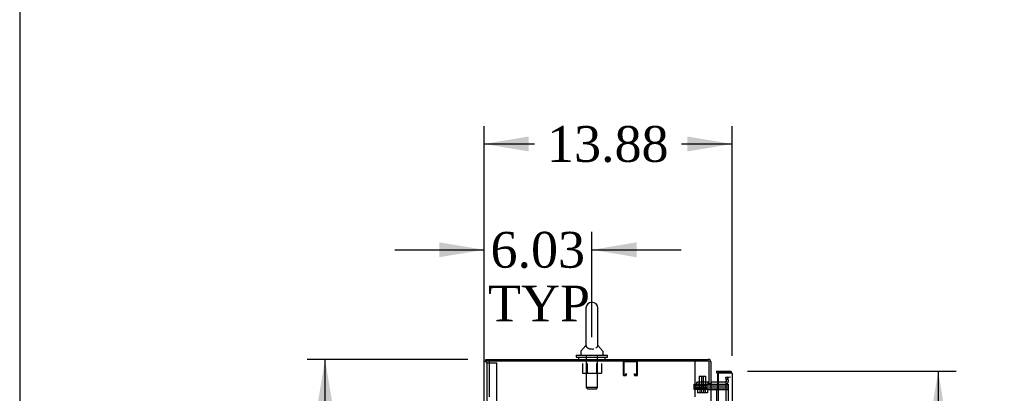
# Model space of a CAD drawing. Header units: inches. Extents: x 2 to 538, y -2 to 358.
# Tile 12 of 38: x 2 to 57, y 221 to 242. Entities that reach past the tile are written whole.
import ezdxf
from ezdxf.enums import TextEntityAlignment as Align
from ezdxf.lldxf.tags import DXFTag

# ---------------------------------------------------------------- set-up
doc = ezdxf.new("R2010")
doc.units = ezdxf.units.IN
doc.header["$MEASUREMENT"] = 0
for name, color, linetype in [('COM50677', 7, 'Continuous'), ('COM52167-15', 7, 'Continuous'), ('COM52168-15', 7, 'Continuous'), ('COM55738-23', 7, 'Continuous'), ('COM70098', 7, 'Continuous'), ('COM70110-2', 7, 'Continuous'), ('COM70218', 7, 'Continuous'), ('COM70220', 7, 'Continuous'), ('COM71188-5', 7, 'Continuous'), ('Default', 7, 'Continuous'), ('GSK86006', 7, 'Continuous'), ('NTS18024', 7, 'Continuous'), ('NTS86070', 7, 'Continuous'), ('SCC180005', 7, 'Continuous'), ('SCS86414', 7, 'Continuous'), ('WAF25377', 7, 'Continuous'), ('WAM254785', 7, 'Continuous')]:
    doc.layers.add(name, color=color, linetype=linetype)
doc.styles.add('SEACAD_Times_New_Roman', font='times.ttf')
tags = doc.linetypes.add('HIDDEN2', pattern=[0.1875, 0.125, -0.0625]).pattern_tags.tags
tags[6:7] = [DXFTag(74, 4), DXFTag(75, 0), DXFTag(340, '0'), DXFTag(46, 0.0), DXFTag(50, 0.0), DXFTag(44, 0.0), DXFTag(45, 0.0)]
tags[4:5] = [DXFTag(74, 4), DXFTag(75, 0), DXFTag(340, '0'), DXFTag(46, 0.0), DXFTag(50, 0.0), DXFTag(44, 0.0), DXFTag(45, 0.0)]
doc.dimstyles.new('HAMMOND_(STH_-_540x360)', dxfattribs={"dimtxt": 2, "dimasz": 2.5, "dimexe": 1, "dimexo": 1, "dimgap": 0.5, "dimtad": 0, "dimtih": 1, "dimtoh": 1, "dimzin": 0, "dimdsep": 46, "dimtxsty": 'SEACAD_Times_New_Roman', "dimblk1": '_SE_FILLED', "dimblk2": '_SE_FILLED', "dimsah": 1, "dimcen": 1, "dimadec": 0, "dimazin": 0, "dimtfac": 0.8, "dimtofl": 0, "dimtmove": 0, "dimatfit": 3, "dimfxl": 0, "dimtolj": 1, "dimtzin": 0, "dimarcsym": 0})

# ---------------------------------------------------------------- blocks, each defined once
blk = doc.blocks.new('SE3')
at = {"layer": 'COM50677', "color": 7, "linetype": 'HIDDEN2'}
for p, q in [((28.286, 222.447), (28.286, 222.262)), ((28.286, 222.262), (28.286, 220.447)), ((39.786, 222.447), (39.786, 222.262)), ((39.786, 222.262), (39.786, 220.447))]:
    blk.add_line(p, q, dxfattribs=at)
at = {"layer": 'COM52167-15', "color": 7, "linetype": 'HIDDEN2'}
blk.add_arc((41.323, 220.81), 0.224, 179.797, 186.1302, dxfattribs=at)
at = {"layer": 'COM52168-15', "color": 7, "linetype": 'Continuous'}
for p, q in [((41.003, 221.879), (41.003, 221.784)), ((41.003, 221.879), (41.735, 221.879)), ((41.003, 221.784), (41.735, 221.784)), ((41.073, 221.784), (41.108, 221.784)), ((41.073, 221.262), (41.073, 221.784)), ((41.108, 221.784), (41.108, 151.387)), ((41.735, 221.784), (41.108, 221.784)), ((41.735, 221.784), (41.735, 221.784)), ((41.798, 221.784), (41.735, 221.784)), ((41.735, 221.784), (41.849, 221.784)), ((41.798, 221.784), (41.849, 221.823)), ((41.878, 221.736), (41.878, 151.435)), ((41.878, 221.736), (41.878, 221.736)), ((41.878, 221.736), (41.878, 221.736))]:
    blk.add_line(p, q, dxfattribs=at)
at = {"layer": 'COM52168-15', "color": 7, "linetype": 'HIDDEN2'}
for p, q in [((41.073, 220.909), (41.073, 221.262)), ((41.003, 220.811), (41.003, 191.149))]:
    blk.add_line(p, q, dxfattribs=at)
at = {"layer": 'COM52168-15', "color": 7, "linetype": 'Continuous'}
for start, end in [(37.5036, 90), (0.1561, 37.5036), (0, 0.0762)]:
    blk.add_arc((41.735, 221.736), 0.143, start, end, dxfattribs=at)
blk.add_open_spline([(41.849, 221.784), (41.858, 221.776), (41.866, 221.768), (41.873, 221.756), (41.875, 221.752), (41.878, 221.744), (41.878, 221.74), (41.878, 221.736)], degree=3, knots=[0, 0, 0, 0, 0.5, 0.5, 0.75, 0.75, 1, 1, 1, 1], dxfattribs=at)
at = {"layer": 'COM52168-15', "color": 7, "linetype": 'HIDDEN2'}
blk.add_open_spline([(41.003, 220.811), (41.003, 220.813), (41.003, 220.815), (41.004, 220.827), (41.008, 220.837), (41.019, 220.858), (41.028, 220.868), (41.048, 220.888), (41.06, 220.899), (41.073, 220.909)], degree=3, knots=[0.2029594, 0.2029594, 0.2029594, 0.2029594, 0.25, 0.25, 0.5, 0.5, 0.75, 0.75, 1, 1, 1, 1], dxfattribs=at)
at = {"layer": 'COM55738-23', "color": 7, "linetype": 'HIDDEN2'}
for p, q in [((28.17, 222.344), (28.098, 222.344)), ((28.17, 150.594), (28.17, 222.344)), ((28.17, 222.344), (28.286, 222.344)), ((28.286, 222.344), (28.536, 222.344)), ((28.536, 222.344), (28.723, 222.344)), ((28.723, 150.594), (28.723, 222.344))]:
    blk.add_line(p, q, dxfattribs=at)
at = {"layer": 'COM70098', "color": 7, "linetype": 'HIDDEN2'}
for p, q in [((39.759, 221.072), (39.759, 221.167)), ((39.759, 221.167), (40.509, 221.167)), ((40.509, 221.072), (39.759, 221.072)), ((39.759, 220.852), (39.759, 220.947)), ((39.759, 220.947), (40.509, 220.947)), ((40.509, 221.167), (40.548, 221.167)), ((40.509, 221.072), (41.658, 221.072)), ((40.509, 220.947), (41.658, 220.947)), ((40.509, 220.852), (39.759, 220.852)), ((40.509, 220.852), (41.658, 220.852))]:
    blk.add_line(p, q, dxfattribs=at)
at = {"layer": 'COM70110-2', "color": 7, "linetype": 'Continuous'}
for p, q in [((28.098, 222.542), (40.548, 222.542)), ((28.098, 222.447), (28.098, 222.542)), ((40.691, 222.399), (40.691, 221.197)), ((40.596, 221.197), (40.691, 221.197)), ((41.108, 221.262), (40.739, 221.262))]:
    blk.add_line(p, q, dxfattribs=at)
at = {"layer": 'COM70110-2', "color": 7, "linetype": 'HIDDEN2'}
for p, q in [((41.524, 221.547), (41.618, 221.564)), ((41.564, 221.318), (41.524, 221.547)), ((41.618, 221.564), (41.658, 221.335)), ((41.517, 221.262), (41.108, 221.262)), ((41.564, 221.3), (41.564, 221.318)), ((41.658, 221.335), (41.66, 221.317))]:
    blk.add_line(p, q, dxfattribs=at)
at = {"layer": 'COM70110-2', "color": 7, "linetype": 'Continuous'}
for centre, radius, start, end in [((40.548, 222.399), 0.143, 0, 90), ((40.739, 221.31), 0.143, 232.2051, 270), ((40.739, 221.31), 0.048, 180, 270)]:
    blk.add_arc(centre, radius, start, end, dxfattribs=at)
at = {"layer": 'COM70110-2', "color": 7, "linetype": 'HIDDEN2'}
for centre, radius, start, end in [((40.548, 222.399), 0.048, 0, 90), ((41.517, 221.31), 0.143, 270, 2.8653), ((41.517, 221.31), 0.048, 270, 348.2832)]:
    blk.add_arc(centre, radius, start, end, dxfattribs=at)
at = {"layer": 'COM70218', "color": 7, "linetype": 'HIDDEN2'}
for p, q in [((35.783, 222.404), (35.783, 221.677)), ((35.823, 222.404), (35.823, 221.677)), ((36.553, 222.407), (35.826, 222.407)), ((36.556, 221.677), (36.556, 222.404)), ((36.596, 221.677), (36.596, 222.404)), ((35.826, 221.674), (35.928, 221.674)), ((35.826, 221.634), (35.928, 221.634)), ((35.931, 221.677), (35.931, 221.728)), ((35.971, 221.728), (35.931, 221.728)), ((35.971, 221.677), (35.971, 221.728)), ((36.408, 221.728), (36.408, 221.677)), ((36.408, 221.728), (36.448, 221.728)), ((36.448, 221.728), (36.448, 221.677)), ((36.451, 221.674), (36.553, 221.674)), ((36.451, 221.634), (36.553, 221.634))]:
    blk.add_line(p, q, dxfattribs=at)
for centre, radius, start, end in [((35.826, 222.404), 0.043, 90, 180), ((35.826, 222.404), 0.003, 90, 180), ((36.553, 222.404), 0.043, 0, 90), ((36.553, 222.404), 0.003, 0, 90), ((35.826, 221.677), 0.043, 180, 270), ((35.826, 221.677), 0.003, 180, 270), ((35.928, 221.677), 0.003, 270, 0), ((35.928, 221.677), 0.043, 270, 0), ((36.451, 221.677), 0.043, 180, 270), ((36.451, 221.677), 0.003, 180, 270), ((36.553, 221.677), 0.003, 270, 0), ((36.553, 221.677), 0.043, 270, 0)]:
    blk.add_arc(centre, radius, start, end, dxfattribs=at)
at = {"layer": 'COM70220', "color": 7, "linetype": 'HIDDEN2'}
for p, q in [((41.533, 221.303), (41.533, 221.053)), ((41.533, 221.053), (41.533, 151.906))]:
    blk.add_line(p, q, dxfattribs=at)
blk.add_arc((41.783, 221.303), 0.25, 90, 180, dxfattribs=at)
at = {"layer": 'COM71188-5', "color": 7, "linetype": 'Continuous'}
for p, q in [((28.003, 150.512), (28.003, 222.447)), ((28.003, 222.447), (28.146, 222.447)), ((40.596, 222.447), (28.146, 222.447)), ((40.596, 221.197), (40.596, 222.447)), ((40.548, 221.197), (40.548, 221.167)), ((40.548, 221.197), (40.596, 221.197)), ((40.548, 221.167), (40.691, 221.167)), ((40.691, 221.167), (40.691, 151.792)), ((40.739, 221.167), (40.691, 221.167)), ((40.739, 221.167), (41.108, 221.167))]:
    blk.add_line(p, q, dxfattribs=at)
at = {"layer": 'COM71188-5', "color": 7, "linetype": 'HIDDEN2'}
for p, q in [((41.108, 221.167), (41.658, 221.167)), ((41.658, 221.167), (41.658, 151.792))]:
    blk.add_line(p, q, dxfattribs=at)
at = {"layer": 'GSK86006', "color": 7, "linetype": 'HIDDEN2'}
for p, q in [((39.759, 220.947), (39.759, 221.072)), ((39.759, 221.072), (40.509, 221.072)), ((40.509, 220.947), (39.759, 220.947)), ((40.509, 221.072), (41.658, 221.072)), ((40.509, 220.947), (41.658, 220.947))]:
    blk.add_line(p, q, dxfattribs=at)
at = {"layer": 'NTS18024', "color": 7, "linetype": 'HIDDEN2'}
for p, q in [((33.501, 222.322), (33.501, 221.777)), ((33.773, 222.322), (33.773, 221.777)), ((34.299, 222.322), (34.299, 221.777)), ((34.574, 222.322), (34.574, 221.777)), ((33.501, 221.777), (33.773, 221.777)), ((33.773, 221.777), (34.299, 221.777)), ((34.299, 221.777), (34.574, 221.777))]:
    blk.add_line(p, q, dxfattribs=at)
at = {"layer": 'NTS86070', "color": 7, "linetype": 'HIDDEN2'}
for p, q in [((40.033, 221.267), (39.908, 221.267)), ((39.908, 221.167), (39.908, 221.267)), ((40.012, 221.167), (40.012, 221.137)), ((40.022, 221.127), (40.147, 221.127)), ((40.533, 221.267), (40.033, 221.267)), ((40.033, 221.167), (40.033, 221.267)), ((40.137, 221.167), (40.137, 221.137)), ((40.147, 221.127), (40.42, 221.127)), ((40.305, 221.137), (40.305, 221.167)), ((40.408, 221.167), (40.408, 221.267)), ((40.43, 221.137), (40.43, 221.167)), ((40.533, 221.167), (40.533, 221.267))]:
    blk.add_line(p, q, dxfattribs=at)
for centre, start, end in [((40.022, 221.137), 180, 270), ((40.147, 221.137), 180, 270), ((40.295, 221.137), 270, 0), ((40.42, 221.137), 270, 0)]:
    blk.add_arc(centre, 0.01, start, end, dxfattribs=at)
at = {"layer": 'SCC180005', "color": 7, "linetype": 'HIDDEN2'}
for p, q in [((40.035, 221.602), (40.16, 221.602)), ((40.035, 221.602), (40.035, 220.852)), ((40.16, 221.602), (40.406, 221.602)), ((40.16, 221.602), (40.16, 220.852)), ((40.281, 220.852), (40.281, 221.602)), ((40.406, 220.852), (40.406, 221.602)), ((39.942, 220.852), (39.942, 220.678)), ((40.067, 220.678), (39.942, 220.678)), ((40.067, 220.852), (40.067, 220.678)), ((40.283, 220.678), (40.067, 220.678)), ((40.158, 220.852), (40.158, 220.678)), ((40.283, 220.852), (40.283, 220.678)), ((40.499, 220.678), (40.283, 220.678)), ((40.374, 220.852), (40.374, 220.678)), ((40.499, 220.852), (40.499, 220.678))]:
    blk.add_line(p, q, dxfattribs=at)
at = {"layer": 'SCS86414', "color": 7, "linetype": 'Continuous'}
for p, q in [((33.705, 225.407), (33.705, 223.337)), ((34.367, 223.337), (34.367, 225.407)), ((33.696, 223.326), (33.425, 223)), ((34.647, 223), (34.376, 223.326)), ((33.411, 222.961), (33.411, 222.842)), ((34.661, 222.842), (34.661, 222.961))]:
    blk.add_line(p, q, dxfattribs=at)
at = {"layer": 'SCS86414', "color": 7, "linetype": 'HIDDEN2'}
for p, q in [((33.724, 222.782), (33.724, 220.967)), ((34.348, 220.967), (34.348, 222.782)), ((34.348, 220.967), (33.724, 220.967)), ((33.724, 220.967), (33.784, 220.907)), ((33.784, 220.907), (34.288, 220.907)), ((34.288, 220.907), (34.348, 220.967))]:
    blk.add_line(p, q, dxfattribs=at)
at = {"layer": 'SCS86414', "color": 7, "linetype": 'Continuous'}
for centre, radius, start, end in [((34.036, 225.407), 0.331, 0, 180), ((34.389, 223.342), 0.0203, 204.3572, 226.83), ((33.471, 222.961), 0.06, 140.3214, 180), ((33.471, 222.842), 0.06, 180, 270), ((34.601, 222.842), 0.06, 270, 0), ((34.601, 222.961), 0.06, 0, 39.6786)]:
    blk.add_arc(centre, radius, start, end, dxfattribs=at)
blk.add_open_spline([(33.701, 223.334), (33.701, 223.333), (33.699, 223.331), (33.696, 223.327)], degree=3, dxfattribs=at)
for points, knots in [([(33.705, 223.342), (33.705, 223.339), (33.705, 223.335), (33.705, 223.322), (33.706, 223.31), (33.715, 223.273), (33.729, 223.245), (33.779, 223.192), (33.817, 223.168), (33.918, 223.132), (33.982, 223.122), (34.082, 223.124), (34.116, 223.128), (34.148, 223.135)], [0.7026346, 0.7026346, 0.7026346, 0.7026346, 0.71875, 0.71875, 0.75, 0.75, 0.8125, 0.8125, 0.875, 0.875, 0.9375, 0.9375, 0.9714887, 0.9714887, 0.9714887, 0.9714887]), ([(34.265, 223.178), (34.291, 223.193), (34.311, 223.209), (34.349, 223.253), (34.36, 223.282), (34.367, 223.317), (34.367, 223.328), (34.367, 223.339), (34.367, 223.341), (34.367, 223.343)], [0.0210117, 0.0210117, 0.0210117, 0.0210117, 0.0625, 0.0625, 0.125, 0.125, 0.15625, 0.15625, 0.1676182, 0.1676182, 0.1676182, 0.1676182])]:
    blk.add_open_spline(points, degree=3, knots=knots, dxfattribs=at)
at = {"layer": 'WAF25377', "color": 7, "linetype": 'Continuous'}
for p, q in [((33.161, 222.782), (34.911, 222.782)), ((33.161, 222.782), (33.161, 222.667)), ((33.161, 222.667), (34.911, 222.667)), ((34.911, 222.667), (34.911, 222.782))]:
    blk.add_line(p, q, dxfattribs=at)
at = {"layer": 'WAM254785', "color": 7, "linetype": 'Continuous'}
for p, q in [((33.286, 222.667), (33.286, 222.542)), ((34.786, 222.542), (34.786, 222.667))]:
    blk.add_line(p, q, dxfattribs=at)
blk = doc.blocks.new('DMBLK3441')
at = {"layer": 'Default', "linetype": 'Continuous'}
for points in [[(25.503, 229.085), (25.503, 228.251), (28.003, 228.668)], [(36.536, 229.085), (34.036, 228.668), (36.536, 228.251)]]:
    blk.add_hatch(color=7, dxfattribs=at).paths.add_polyline_path(points)
at = {"layer": 'Default', "color": 7, "linetype": 'Continuous'}
for p, q in [((28.003, 223.447), (28.003, 229.668)), ((34.036, 223.782), (34.036, 229.668)), ((23.003, 228.668), (28.003, 228.668)), ((34.036, 228.668), (39.036, 228.668))]:
    blk.add_line(p, q, dxfattribs=at)
at = {"layer": 'Default', "color": 7, "linetype": 'Continuous', "style": 'SEACAD_Times_New_Roman'}
for s, p in [('6.03', (28.366, 229.668)), ('TYP', (28.223, 226.668))]:
    blk.add_text(s, height=2, dxfattribs=at).set_placement(p, align=Align.TOP_LEFT)
blk = doc.blocks.new('_SE_FILLED')
at = {"color": 0}
blk.add_line((0, 0), (-1, 0), dxfattribs=at)
blk.add_solid([(0, 0), (-1, -0.1665), (-1, 0.1665), (0, 0)], dxfattribs=at)
blk = doc.blocks.new('DMBLK3442')
at = {"layer": 'Default', "linetype": 'Continuous'}
for points in [[(18.693, 220.042), (19.526, 220.042), (19.11, 222.542)], [(18.693, 140.917), (19.11, 138.417), (19.526, 140.917)]]:
    blk.add_hatch(color=7, dxfattribs=at).paths.add_polyline_path(points)
at = {"layer": 'Default', "color": 7, "linetype": 'Continuous'}
for p, q in [((27.098, 222.542), (18.11, 222.542)), ((19.11, 182.18), (19.11, 222.542)), ((19.11, 138.417), (19.11, 179.48)), ((33.347, 138.417), (18.11, 138.417))]:
    blk.add_line(p, q, dxfattribs=at)
at = {"layer": 'Default', "color": 7, "linetype": 'Continuous', "style": 'SEACAD_Times_New_Roman'}
blk.add_text('84.13', height=2, dxfattribs=at).set_placement((15.697, 181.48), align=Align.TOP_LEFT)
blk = doc.blocks.new('DMBLK3448')
at = {"layer": 'Default', "linetype": 'Continuous'}
for points in [[(30.503, 234.997), (28.003, 234.581), (30.503, 234.164)], [(39.378, 234.997), (39.378, 234.164), (41.878, 234.581)]]:
    blk.add_hatch(color=7, dxfattribs=at).paths.add_polyline_path(points)
at = {"layer": 'Default', "color": 7, "linetype": 'Continuous'}
for p, q in [((28.003, 187.48), (28.003, 235.581)), ((41.878, 222.736), (41.878, 235.581)), ((28.003, 234.581), (30.828, 234.581)), ((39.053, 234.581), (41.878, 234.581))]:
    blk.add_line(p, q, dxfattribs=at)
at = {"layer": 'Default', "color": 7, "linetype": 'Continuous', "style": 'SEACAD_Times_New_Roman'}
blk.add_text('13.88', height=2, dxfattribs=at).set_placement((31.528, 235.581), align=Align.TOP_LEFT)
blk = doc.blocks.new('DMBLK3451')
at = {"layer": 'Default', "linetype": 'Continuous'}
for points in [[(53.826, 219.379), (53.41, 221.879), (52.993, 219.379)], [(53.826, 153.792), (52.993, 153.792), (53.41, 151.292)]]:
    blk.add_hatch(color=7, dxfattribs=at).paths.add_polyline_path(points)
at = {"layer": 'Default', "color": 7, "linetype": 'Continuous'}
for p, q in [((42.735, 221.879), (54.41, 221.879)), ((53.41, 221.879), (53.41, 188.286)), ((53.41, 182.586), (53.41, 151.292)), ((42.369, 151.292), (54.41, 151.292))]:
    blk.add_line(p, q, dxfattribs=at)
at = {"layer": 'Default', "color": 7, "linetype": 'Continuous', "style": 'SEACAD_Times_New_Roman'}
for s, p in [('70.59', (49.997, 187.586)), ('DOOR ', (48.836, 184.586))]:
    blk.add_text(s, height=2, dxfattribs=at).set_placement(p, align=Align.TOP_LEFT)
blk = doc.blocks.new('BORDER')
at = {"layer": 'Default', "color": 7, "linetype": 'Continuous'}
blk.add_line((-41.86, 27.86), (-41.86, 0), dxfattribs=at)

msp = doc.modelspace()

# ---------------------------------------------------------------- block references
at = {"layer": 'Default', "color": 7, "xscale": 12.8, "yscale": 12.8, "zscale": 12.8}
msp.add_blockref('BORDER', (537.834, 1.476), dxfattribs=at)
at = {"layer": 'Default'}
msp.add_blockref('SE3', (0, 0), dxfattribs=at)

# ---------------------------------------------------------------- dimensions: what is measured, and where the dimension line sits
at = {"layer": 'Default', "color": 7, "linetype": 'Continuous'}
for base, p1, p2, text, picture, middle in [((41.878310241, 234.580733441), (28.003310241, 186.479503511), (41.878310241, 221.736003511), '\\A1;<>', 'DMBLK3448', (34.940810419, 234.580733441)), ((34.036, 228.668), (28.003, 150.512), (34.036, 222.782), '\\A1;<>\\PTYP', 'DMBLK3441', (31.02, 228.668))]:
    dim = msp.add_linear_dim(base=base, p1=p1, p2=p2, text=text, dimstyle='HAMMOND_(STH_-_540x360)', dxfattribs=at)
    dim.commit()
    dim.dimension.update_dxf_attribs({"geometry": picture, "text_midpoint": middle, "dimtype": 160})
for base, p1, p2, text, picture, middle in [((19.109521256, 222.542003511), (34.347310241, 138.417003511), (28.098310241, 222.542003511), '\\A1;<>', 'DMBLK3442', (19.109521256, 180.479503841)), ((53.41, 151.292), (41.735, 221.879), (41.369, 151.292), '\\A1;<>\\PDOOR ', 'DMBLK3451', (53.41, 186.586))]:
    dim = msp.add_linear_dim(base=base, p1=p1, p2=p2, angle=90, text=text, dimstyle='HAMMOND_(STH_-_540x360)', dxfattribs=at)
    dim.commit()
    dim.dimension.update_dxf_attribs({"geometry": picture, "text_midpoint": middle, "dimtype": 160})

doc.saveas('drawing.dxf')
